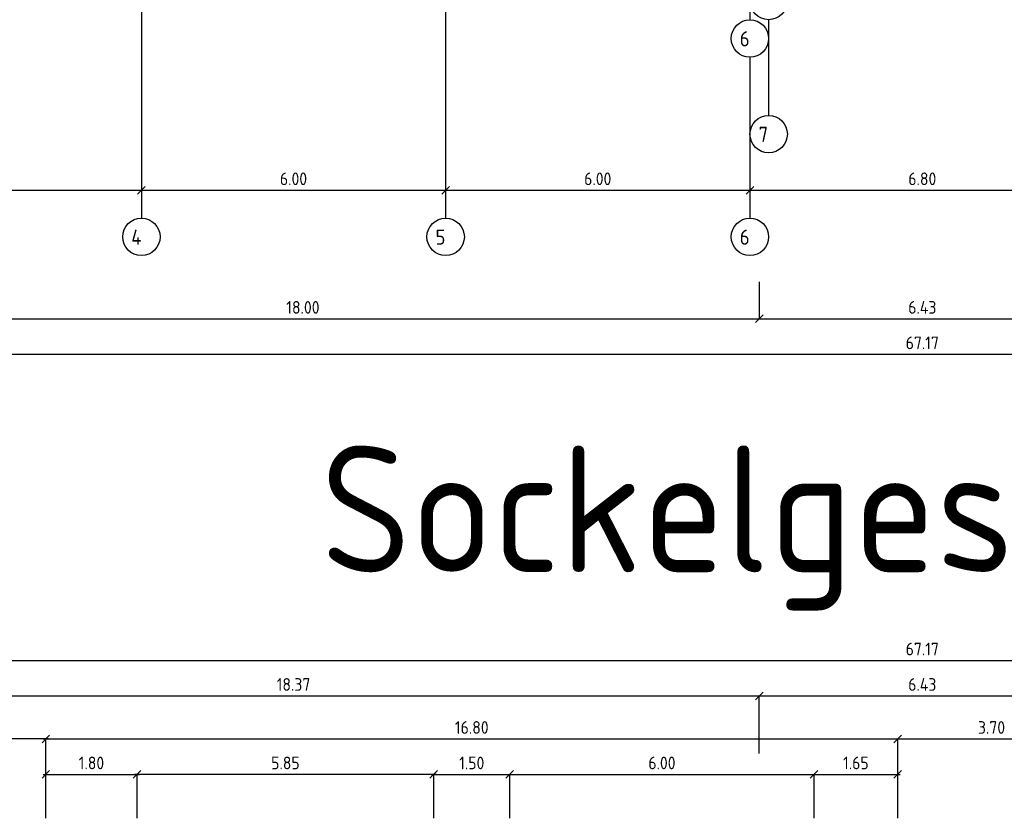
# Model space of a CAD drawing. Extents: x -112620 to -90450, y -13144 to 9644.
# Tile 18 of 34: x -105655 to -103713, y -5538 to -3962. Entities that reach past the tile are written whole.
import ezdxf

# ---------------------------------------------------------------- set-up
doc = ezdxf.new("R2010")
doc.units = 0
doc.header["$LTSCALE"] = 0.5
doc.header["$MEASUREMENT"] = 0
doc.layers.get('0').update_dxf_attribs({"linetype": 'CONTINUOUS'})
doc.layers.get('DEFPOINTS').update_dxf_attribs({"linetype": 'CONTINUOUS'})
for name, color, linetype in [('BEMAS', 30, 'CONTINUOUS'), ('HILFSLINIE', 231, 'CONTINUOUS'), ('SCHRAFF', 140, 'CONTINUOUS'), ('WÄNDES', 7, 'CONTINUOUS')]:
    doc.layers.add(name, color=color, linetype=linetype)
doc.styles.get("Standard").update_dxf_attribs({"font": 'isocp3.shx', "height": 25})
doc.dimstyles.new('M100', dxfattribs={"dimtxt": 35, "dimasz": 15, "dimexe": 5, "dimexo": 5, "dimgap": 10, "dimtad": 1, "dimlfac": 0.01, "dimzin": 0, "dimtxsty": 'STANDARD', "dimblk1": 'OBLIQUE', "dimblk2": 'OBLIQUE', "dimsah": 1, "dimcen": 2.5, "dimdle": 5, "dimazin": 3, "dimtfac": 1, "dimtmove": 0, "dimatfit": 3, "dimtolj": 1, "dimtzin": 0})

# ---------------------------------------------------------------- blocks, each defined once
blk = doc.blocks.new('_OBLIQUE')
at = {"color": 0, "linetype": 'BYBLOCK'}
blk.add_line((-0.5, -0.5), (0.5, 0.5), dxfattribs=at)
blk = doc.blocks.new('*D706')
at = {"color": 0, "linetype": 'BYBLOCK'}
blk.add_line((-113594.1, -5558.9), (-112941.1, -5558.9), dxfattribs=at)
at = {"layer": 'DEFPOINTS', "color": 0, "linetype": 'BYBLOCK'}
for p in [(-113589.1, -5558.9), (-112946.1, -5558.9), (-112946.1, -5558.9)]:
    blk.add_point(p, dxfattribs=at)
at = {"color": 0, "linetype": 'BYBLOCK', "xscale": 15, "yscale": 15, "zscale": 15, "rotation": 180}
blk.add_blockref('_OBLIQUE', (-113589.1, -5558.9), dxfattribs=at)
at = {"color": 0, "linetype": 'BYBLOCK', "xscale": 15, "yscale": 15, "zscale": 15}
blk.add_blockref('_OBLIQUE', (-112946.1, -5558.9), dxfattribs=at)
at = {"color": 0, "linetype": 'BYBLOCK', "insert": (-113267.6, -5536.4), "char_height": 25, "attachment_point": 5}
blk.add_mtext('\\A1;6.43', dxfattribs=at)
blk = doc.blocks.new('*D707')
at = {"color": 0, "linetype": 'BYBLOCK'}
blk.add_line((-115431.1, -5558.9), (-113584.1, -5558.9), dxfattribs=at)
at = {"layer": 'DEFPOINTS', "color": 0, "linetype": 'BYBLOCK'}
for p in [(-115426.1, -5558.9), (-113589.1, -5558.9), (-113589.1, -5558.9)]:
    blk.add_point(p, dxfattribs=at)
at = {"color": 0, "linetype": 'BYBLOCK', "xscale": 15, "yscale": 15, "zscale": 15, "rotation": 180}
blk.add_blockref('_OBLIQUE', (-115426.1, -5558.9), dxfattribs=at)
at = {"color": 0, "linetype": 'BYBLOCK', "xscale": 15, "yscale": 15, "zscale": 15}
blk.add_blockref('_OBLIQUE', (-113589.1, -5558.9), dxfattribs=at)
at = {"color": 0, "linetype": 'BYBLOCK', "insert": (-114507.6, -5536.4), "char_height": 25, "attachment_point": 5}
blk.add_mtext('\\A1;18.37', dxfattribs=at)
blk = doc.blocks.new('*D709')
at = {"color": 0, "linetype": 'BYBLOCK'}
blk.add_line((-116631.1, -5488.9), (-109904.1, -5488.9), dxfattribs=at)
at = {"layer": 'DEFPOINTS', "color": 0, "linetype": 'BYBLOCK'}
for p in [(-116626.1, -5488.9), (-109909.1, -5488.9), (-109909.1, -5488.9)]:
    blk.add_point(p, dxfattribs=at)
at = {"color": 0, "linetype": 'BYBLOCK', "xscale": 15, "yscale": 15, "zscale": 15, "rotation": 180}
blk.add_blockref('_OBLIQUE', (-116626.1, -5488.9), dxfattribs=at)
at = {"color": 0, "linetype": 'BYBLOCK', "xscale": 15, "yscale": 15, "zscale": 15}
blk.add_blockref('_OBLIQUE', (-109909.1, -5488.9), dxfattribs=at)
at = {"color": 0, "linetype": 'BYBLOCK', "insert": (-113267.6, -5466.4), "char_height": 25, "attachment_point": 5}
blk.add_mtext('\\A1;67.17', dxfattribs=at)
blk = doc.blocks.new('*D723')
at = {"color": 0, "linetype": 'BYBLOCK'}
blk.add_line((-115412.6, -4666.2), (-114802.6, -4666.2), dxfattribs=at)
at = {"layer": 'DEFPOINTS', "color": 0, "linetype": 'BYBLOCK'}
for p in [(-115407.6, -4666.2), (-114807.6, -4666.2), (-114807.6, -4666.2)]:
    blk.add_point(p, dxfattribs=at)
at = {"color": 0, "linetype": 'BYBLOCK', "xscale": 15, "yscale": 15, "zscale": 15, "rotation": 180}
blk.add_blockref('_OBLIQUE', (-115407.6, -4666.2), dxfattribs=at)
at = {"color": 0, "linetype": 'BYBLOCK', "xscale": 15, "yscale": 15, "zscale": 15}
blk.add_blockref('_OBLIQUE', (-114807.6, -4666.2), dxfattribs=at)
at = {"color": 0, "linetype": 'BYBLOCK', "insert": (-115107.6, -4643.7), "char_height": 25, "attachment_point": 5}
blk.add_mtext('\\A1;6.00', dxfattribs=at)
blk = doc.blocks.new('*D724')
at = {"color": 0, "linetype": 'BYBLOCK'}
blk.add_line((-114812.6, -4666.2), (-114202.6, -4666.2), dxfattribs=at)
at = {"layer": 'DEFPOINTS', "color": 0, "linetype": 'BYBLOCK'}
for p in [(-114807.6, -4666.2), (-114207.6, -4666.2), (-114207.6, -4666.2)]:
    blk.add_point(p, dxfattribs=at)
at = {"color": 0, "linetype": 'BYBLOCK', "xscale": 15, "yscale": 15, "zscale": 15, "rotation": 180}
blk.add_blockref('_OBLIQUE', (-114807.6, -4666.2), dxfattribs=at)
at = {"color": 0, "linetype": 'BYBLOCK', "xscale": 15, "yscale": 15, "zscale": 15}
blk.add_blockref('_OBLIQUE', (-114207.6, -4666.2), dxfattribs=at)
at = {"color": 0, "linetype": 'BYBLOCK', "insert": (-114507.6, -4643.7), "char_height": 25, "attachment_point": 5}
blk.add_mtext('\\A1;6.00', dxfattribs=at)
blk = doc.blocks.new('*D725')
at = {"color": 0, "linetype": 'BYBLOCK'}
blk.add_line((-114212.6, -4666.2), (-113602.6, -4666.2), dxfattribs=at)
at = {"layer": 'DEFPOINTS', "color": 0, "linetype": 'BYBLOCK'}
for p in [(-114207.6, -4666.2), (-113607.6, -4666.2), (-113607.6, -4666.2)]:
    blk.add_point(p, dxfattribs=at)
at = {"color": 0, "linetype": 'BYBLOCK', "xscale": 15, "yscale": 15, "zscale": 15, "rotation": 180}
blk.add_blockref('_OBLIQUE', (-114207.6, -4666.2), dxfattribs=at)
at = {"color": 0, "linetype": 'BYBLOCK', "xscale": 15, "yscale": 15, "zscale": 15}
blk.add_blockref('_OBLIQUE', (-113607.6, -4666.2), dxfattribs=at)
at = {"color": 0, "linetype": 'BYBLOCK', "insert": (-113907.6, -4643.7), "char_height": 25, "attachment_point": 5}
blk.add_mtext('\\A1;6.00', dxfattribs=at)
blk = doc.blocks.new('*D731')
at = {"color": 0, "linetype": 'BYBLOCK'}
blk.add_line((-113612.6, -4666.2), (-112922.6, -4666.2), dxfattribs=at)
at = {"layer": 'DEFPOINTS', "color": 0, "linetype": 'BYBLOCK'}
for p in [(-113607.6, -4666.2), (-112927.6, -4666.2), (-112927.6, -4666.2)]:
    blk.add_point(p, dxfattribs=at)
at = {"color": 0, "linetype": 'BYBLOCK', "xscale": 15, "yscale": 15, "zscale": 15, "rotation": 180}
blk.add_blockref('_OBLIQUE', (-113607.6, -4666.2), dxfattribs=at)
at = {"color": 0, "linetype": 'BYBLOCK', "xscale": 15, "yscale": 15, "zscale": 15}
blk.add_blockref('_OBLIQUE', (-112927.6, -4666.2), dxfattribs=at)
at = {"color": 0, "linetype": 'BYBLOCK', "insert": (-113267.6, -4643.7), "char_height": 25, "attachment_point": 5}
blk.add_mtext('\\A1;6.80', dxfattribs=at)
blk = doc.blocks.new('*D752')
at = {"color": 0, "linetype": 'BYBLOCK'}
blk.add_line((-107238, -4734), (-100511, -4734), dxfattribs=at)
at = {"layer": 'DEFPOINTS', "color": 0, "linetype": 'BYBLOCK'}
for p in [(-107233, -4734), (-100516, -4734), (-100516, -4734)]:
    blk.add_point(p, dxfattribs=at)
at = {"color": 0, "linetype": 'BYBLOCK', "xscale": 15, "yscale": 15, "zscale": 15, "rotation": 180}
blk.add_blockref('_OBLIQUE', (-107233, -4734), dxfattribs=at)
at = {"color": 0, "linetype": 'BYBLOCK', "xscale": 15, "yscale": 15, "zscale": 15}
blk.add_blockref('_OBLIQUE', (-100516, -4734), dxfattribs=at)
at = {"color": 0, "linetype": 'BYBLOCK', "insert": (-103874.5, -4711.5), "char_height": 25, "attachment_point": 5}
blk.add_mtext('\\A1;67.17', dxfattribs=at)
blk = doc.blocks.new('*D754')
at = {"color": 0, "linetype": 'BYBLOCK'}
blk.add_line((-106001, -4664), (-104191, -4664), dxfattribs=at)
at = {"layer": 'DEFPOINTS', "color": 0, "linetype": 'BYBLOCK'}
for p in [(-105996, -4664), (-104196, -4664), (-104196, -4664)]:
    blk.add_point(p, dxfattribs=at)
at = {"color": 0, "linetype": 'BYBLOCK', "xscale": 15, "yscale": 15, "zscale": 15, "rotation": 180}
blk.add_blockref('_OBLIQUE', (-105996, -4664), dxfattribs=at)
at = {"color": 0, "linetype": 'BYBLOCK', "xscale": 15, "yscale": 15, "zscale": 15}
blk.add_blockref('_OBLIQUE', (-104196, -4664), dxfattribs=at)
at = {"color": 0, "linetype": 'BYBLOCK', "insert": (-105096, -4641.5), "char_height": 25, "attachment_point": 5}
blk.add_mtext('\\A1;18.00', dxfattribs=at)
blk = doc.blocks.new('*D755')
at = {"color": 0, "linetype": 'BYBLOCK'}
blk.add_line((-104201, -4664), (-103548, -4664), dxfattribs=at)
at = {"layer": 'DEFPOINTS', "color": 0, "linetype": 'BYBLOCK'}
for p in [(-104196, -4664), (-103553, -4664), (-103553, -4664)]:
    blk.add_point(p, dxfattribs=at)
at = {"color": 0, "linetype": 'BYBLOCK', "xscale": 15, "yscale": 15, "zscale": 15, "rotation": 180}
blk.add_blockref('_OBLIQUE', (-104196, -4664), dxfattribs=at)
at = {"color": 0, "linetype": 'BYBLOCK', "xscale": 15, "yscale": 15, "zscale": 15}
blk.add_blockref('_OBLIQUE', (-103553, -4664), dxfattribs=at)
at = {"color": 0, "linetype": 'BYBLOCK', "insert": (-103874.5, -4641.5), "char_height": 25, "attachment_point": 5}
blk.add_mtext('\\A1;6.43', dxfattribs=at)
blk = doc.blocks.new('*D852')
at = {"color": 0, "linetype": 'BYBLOCK'}
blk.add_line((-105608, -5381.2), (-103918, -5381.2), dxfattribs=at)
at = {"layer": 'DEFPOINTS', "color": 0, "linetype": 'BYBLOCK'}
for p in [(-105603, -5381.2), (-103923, -5381.2), (-103923, -5381.2)]:
    blk.add_point(p, dxfattribs=at)
at = {"color": 0, "linetype": 'BYBLOCK', "xscale": 15, "yscale": 15, "zscale": 15, "rotation": 180}
blk.add_blockref('_OBLIQUE', (-105603, -5381.2), dxfattribs=at)
at = {"color": 0, "linetype": 'BYBLOCK', "xscale": 15, "yscale": 15, "zscale": 15}
blk.add_blockref('_OBLIQUE', (-103923, -5381.2), dxfattribs=at)
at = {"color": 0, "linetype": 'BYBLOCK', "insert": (-104763, -5358.7), "char_height": 25, "attachment_point": 5}
blk.add_mtext('\\A1;16.80', dxfattribs=at)
blk = doc.blocks.new('*D854')
at = {"color": 0, "linetype": 'BYBLOCK'}
blk.add_line((-103928, -5381.2), (-103548, -5381.2), dxfattribs=at)
at = {"layer": 'DEFPOINTS', "color": 0, "linetype": 'BYBLOCK'}
for p in [(-103923, -5381.2), (-103553, -5381.2), (-103553, -5381.2)]:
    blk.add_point(p, dxfattribs=at)
at = {"color": 0, "linetype": 'BYBLOCK', "xscale": 15, "yscale": 15, "zscale": 15, "rotation": 180}
blk.add_blockref('_OBLIQUE', (-103923, -5381.2), dxfattribs=at)
at = {"color": 0, "linetype": 'BYBLOCK', "xscale": 15, "yscale": 15, "zscale": 15}
blk.add_blockref('_OBLIQUE', (-103553, -5381.2), dxfattribs=at)
at = {"color": 0, "linetype": 'BYBLOCK', "insert": (-103738, -5358.7), "char_height": 25, "attachment_point": 5}
blk.add_mtext('\\A1;3.70', dxfattribs=at)
blk = doc.blocks.new('*D855')
at = {"color": 0, "linetype": 'BYBLOCK'}
blk.add_line((-105608, -5451.2), (-105418, -5451.2), dxfattribs=at)
at = {"layer": 'DEFPOINTS', "color": 0, "linetype": 'BYBLOCK'}
for p in [(-105603, -5451.2), (-105423, -5451.2), (-105423, -5451.2)]:
    blk.add_point(p, dxfattribs=at)
at = {"color": 0, "linetype": 'BYBLOCK', "xscale": 15, "yscale": 15, "zscale": 15, "rotation": 180}
blk.add_blockref('_OBLIQUE', (-105603, -5451.2), dxfattribs=at)
at = {"color": 0, "linetype": 'BYBLOCK', "xscale": 15, "yscale": 15, "zscale": 15}
blk.add_blockref('_OBLIQUE', (-105423, -5451.2), dxfattribs=at)
at = {"color": 0, "linetype": 'BYBLOCK', "insert": (-105513, -5428.7), "char_height": 25, "attachment_point": 5}
blk.add_mtext('\\A1;1.80', dxfattribs=at)
blk = doc.blocks.new('*D857')
at = {"color": 0, "linetype": 'BYBLOCK'}
for p, q in [((-107709.7, 7918.6), (-107709.7, 6671.6)), ((-104093, -5451.2), (-103918, -5451.2))]:
    blk.add_line(p, q, dxfattribs=at)
at = {"layer": 'DEFPOINTS', "color": 0, "linetype": 'BYBLOCK'}
for p in [(-107709.7, 7913.6), (-107709.7, 6676.6), (-107709.7, 6676.6), (-104088, -5451.2), (-103923, -5451.2), (-103923, -5451.2)]:
    blk.add_point(p, dxfattribs=at)
at = {"color": 0, "linetype": 'BYBLOCK', "xscale": 15, "yscale": 15, "zscale": 15}
for p, rotation in [((-107709.7, 7913.6), 90), ((-107709.7, 6676.6), 270), ((-104088, -5451.2), 180)]:
    blk.add_blockref('_OBLIQUE', p, dxfattribs=dict(at, rotation=rotation))
blk.add_blockref('_OBLIQUE', (-103923, -5451.2), dxfattribs=at)
at = {"color": 0, "linetype": 'BYBLOCK', "insert": (-107732.2, 7295.1), "char_height": 25, "attachment_point": 5, "rotation": 90}
blk.add_mtext('\\A1;12.37', dxfattribs=at)
at = {"color": 0, "linetype": 'BYBLOCK', "insert": (-104005.5, -5428.7), "char_height": 25, "attachment_point": 5}
blk.add_mtext('\\A1;1.65', dxfattribs=at)
blk = doc.blocks.new('*D858')
at = {"color": 0, "linetype": 'BYBLOCK'}
for p, q in [((-107709.7, 7908.6), (-107709.7, 8218.6)), ((-104843, -5451.2), (-104683, -5451.2))]:
    blk.add_line(p, q, dxfattribs=at)
at = {"layer": 'DEFPOINTS', "color": 0, "linetype": 'BYBLOCK'}
for p in [(-107709.7, 8213.6), (-107709.7, 8213.6), (-107709.7, 7913.6), (-104838, -5451.2), (-104688, -5451.2), (-104688, -5451.2)]:
    blk.add_point(p, dxfattribs=at)
at = {"color": 0, "linetype": 'BYBLOCK', "xscale": 15, "yscale": 15, "zscale": 15}
for p, rotation in [((-107709.7, 8213.6), 90), ((-107709.7, 7913.6), 270), ((-104838, -5451.2), 180)]:
    blk.add_blockref('_OBLIQUE', p, dxfattribs=dict(at, rotation=rotation))
blk.add_blockref('_OBLIQUE', (-104688, -5451.2), dxfattribs=at)
at = {"color": 0, "linetype": 'BYBLOCK', "insert": (-107732.2, 8063.6), "char_height": 25, "attachment_point": 5, "rotation": 90}
blk.add_mtext('\\A1;3.00', dxfattribs=at)
at = {"color": 0, "linetype": 'BYBLOCK', "insert": (-104763, -5428.7), "char_height": 25, "attachment_point": 5}
blk.add_mtext('\\A1;1.50', dxfattribs=at)
blk = doc.blocks.new('*D859')
at = {"color": 0, "linetype": 'BYBLOCK'}
for p, q in [((-100176.1, 8518.6), (-100176.1, 7908.6)), ((-104693, -5451.2), (-104083, -5451.2))]:
    blk.add_line(p, q, dxfattribs=at)
at = {"layer": 'DEFPOINTS', "color": 0, "linetype": 'BYBLOCK'}
for p in [(-100176.1, 8513.6), (-100176.1, 7913.6), (-100176.1, 7913.6), (-104688, -5451.2), (-104088, -5451.2), (-104088, -5451.2)]:
    blk.add_point(p, dxfattribs=at)
at = {"color": 0, "linetype": 'BYBLOCK', "xscale": 15, "yscale": 15, "zscale": 15}
for p, rotation in [((-100176.1, 8513.6), 90), ((-100176.1, 7913.6), 270), ((-104688, -5451.2), 180)]:
    blk.add_blockref('_OBLIQUE', p, dxfattribs=dict(at, rotation=rotation))
blk.add_blockref('_OBLIQUE', (-104088, -5451.2), dxfattribs=at)
at = {"color": 0, "linetype": 'BYBLOCK', "insert": (-100198.6, 8213.6), "char_height": 25, "attachment_point": 5, "rotation": 90}
blk.add_mtext('\\A1;6.00', dxfattribs=at)
at = {"color": 0, "linetype": 'BYBLOCK', "insert": (-104388, -5428.7), "char_height": 25, "attachment_point": 5}
blk.add_mtext('\\A1;6.00', dxfattribs=at)
blk = doc.blocks.new('*D860')
at = {"color": 0, "linetype": 'BYBLOCK'}
for p, q in [((-100176.1, 7918.6), (-100176.1, 6671.6)), ((-104833, -5451.2), (-105428, -5451.2))]:
    blk.add_line(p, q, dxfattribs=at)
at = {"layer": 'DEFPOINTS', "color": 0, "linetype": 'BYBLOCK'}
for p in [(-100176.1, 7913.6), (-100176.1, 6676.6), (-100176.1, 6676.6), (-105423, -5451.2), (-105423, -5451.2), (-104838, -5451.2)]:
    blk.add_point(p, dxfattribs=at)
at = {"color": 0, "linetype": 'BYBLOCK', "xscale": 15, "yscale": 15, "zscale": 15}
for p, rotation in [((-100176.1, 7913.6), 90), ((-100176.1, 6676.6), 270), ((-105423, -5451.2), 180)]:
    blk.add_blockref('_OBLIQUE', p, dxfattribs=dict(at, rotation=rotation))
blk.add_blockref('_OBLIQUE', (-104838, -5451.2), dxfattribs=at)
at = {"color": 0, "linetype": 'BYBLOCK', "insert": (-100198.6, 7295.1), "char_height": 25, "attachment_point": 5, "rotation": 90}
blk.add_mtext('\\A1;12.37', dxfattribs=at)
at = {"color": 0, "linetype": 'BYBLOCK', "insert": (-105130.5, -5428.7), "char_height": 25, "attachment_point": 5}
blk.add_mtext('\\A1;5.85', dxfattribs=at)
blk = doc.blocks.new('*D861')
at = {"color": 0, "linetype": 'BYBLOCK'}
for p, q in [((-103558, 8986.8), (-101711, 8986.8)), ((-105598, -5381.2), (-106038, -5381.2))]:
    blk.add_line(p, q, dxfattribs=at)
at = {"layer": 'DEFPOINTS', "color": 0, "linetype": 'BYBLOCK'}
for p in [(-103553, 8986.8), (-101716, 8986.8), (-101716, 8986.8), (-106033, -5381.2), (-106033, -5381.2), (-105603, -5381.2)]:
    blk.add_point(p, dxfattribs=at)
at = {"color": 0, "linetype": 'BYBLOCK', "xscale": 15, "yscale": 15, "zscale": 15, "rotation": 180}
for p in [(-103553, 8986.8), (-106033, -5381.2)]:
    blk.add_blockref('_OBLIQUE', p, dxfattribs=at)
at = {"color": 0, "linetype": 'BYBLOCK', "xscale": 15, "yscale": 15, "zscale": 15}
for p in [(-101716, 8986.8), (-105603, -5381.2)]:
    blk.add_blockref('_OBLIQUE', p, dxfattribs=at)
at = {"color": 0, "linetype": 'BYBLOCK', "char_height": 25, "attachment_point": 5}
for s, insert in [('\\A1;18.37', (-102634.5, 9009.3)), ('\\A1;4.30', (-105818, -5358.7))]:
    blk.add_mtext(s, dxfattribs=dict(at, insert=insert))

msp = doc.modelspace()

# ---------------------------------------------------------------- linework, layer by layer
at = {"layer": 'BEMAS'}
for p, q in [((-104196.01, -4479.341), (-104196.01, -4552.323)), ((-104196.01, -5410.113), (-104196.01, -5296.313)), ((-105603.01, -5537.935), (-105603.01, -5381.182)), ((-103923.01, -5537.935), (-103923.01, -5381.182)), ((-105423.01, -5537.935), (-105423.01, -5451.182)), ((-104838.01, -5537.935), (-104838.01, -5451.182)), ((-104688.01, -5537.935), (-104688.01, -5451.182)), ((-104088.01, -5537.935), (-104088.01, -5451.182))]:
    msp.add_line(p, q, dxfattribs=at)
at = {"layer": 'HILFSLINIE'}
for p, q in [((-105414.51, -2118.972), (-105414.51, -4353.832)), ((-104814.51, -2118.972), (-104814.51, -4353.832)), ((-104214.51, -2118.972), (-104214.51, -3962.503)), ((-104177.51, -3962.157), (-104177.51, -4151.117)), ((-104214.51, -4036.241), (-104214.51, -4353.832))]:
    msp.add_line(p, q, dxfattribs=at)
for centre in [(-104177.51, -3925.288), (-104214.51, -3999.372), (-104177.51, -4187.986), (-105414.51, -4390.702), (-104814.51, -4390.702), (-104214.51, -4390.702)]:
    msp.add_circle(centre, 36.869, dxfattribs=at)

# ---------------------------------------------------------------- texts
for s, p in [('6', (-104234.499, -4014.857)), ('7', (-104197.499, -4203.471)), ('4', (-105434.499, -4406.186)), ('5', (-104834.499, -4406.186)), ('6', (-104234.499, -4406.186))]:
    msp.add_text(s, height=30, dxfattribs=at).set_placement(p)
at = {"layer": 'WÄNDES'}
msp.add_text('Sockelgeschoss', height=250, dxfattribs=at).set_placement((-105060.783, -5052.415))

# ---------------------------------------------------------------- dimensions: what is measured, and where the dimension line sits
at = {"layer": 'BEMAS'}
for base, p1, p2, picture, middle in [((-106033.01, -5381.182), (-105603.01, -5381.182), (-106033.01, -5381.182), '*D861', (-105818.01, -5358.682)), ((-104088.01, -5451.182), (-104688.01, -5451.182), (-104088.01, -5451.182), '*D859', (-104388.01, -5428.682)), ((-104688.01, -5451.182), (-104838.01, -5451.182), (-104688.01, -5451.182), '*D858', (-104763.01, -5428.682)), ((-103923.01, -5451.182), (-104088.01, -5451.182), (-103923.01, -5451.182), '*D857', (-104005.51, -5428.682)), ((-105423.01, -5451.182), (-104838.01, -5451.182), (-105423.01, -5451.182), '*D860', (-105130.51, -5428.682)), ((-103923.01, -5381.182), (-105603.01, -5381.182), (-103923.01, -5381.182), '*D852', (-104763.01, -5358.682)), ((-103553.01, -5381.182), (-103923.01, -5381.182), (-103553.01, -5381.182), '*D854', (-103738.01, -5358.682)), ((-105423.01, -5451.182), (-105603.01, -5451.182), (-105423.01, -5451.182), '*D855', (-105513.01, -5428.682))]:
    dim = msp.add_linear_dim(base=base, p1=p1, p2=p2, dimstyle='M100', dxfattribs=at)
    dim.commit()
    dim.dimension.update_dxf_attribs({"geometry": picture, "text_midpoint": middle})
for base, p1, p2, picture, middle, set_off in [((-104196.01, -4552.323), (-105996.01, -4552.323), (-104196.01, -4552.323), '*D754', (-105096.01, -4529.823), (0, 111.684)), ((-103553.01, -4552.323), (-104196.01, -4552.323), (-103553.01, -4552.323), '*D755', (-103874.51, -4529.823), (0, 111.684)), ((-100516.01, -4622.323), (-107233.01, -4622.323), (-100516.01, -4622.323), '*D752', (-103874.51, -4599.823), (0, 111.684)), ((-100516.01, -5226.313), (-107233.01, -5226.313), (-100516.01, -5226.313), '*D709', (-103874.51, -5203.813), (9393.068, 262.547)), ((-104196.01, -5296.313), (-106033.01, -5296.313), (-104196.01, -5296.313), '*D707', (-105114.51, -5273.813), (9393.068, 262.547)), ((-103553.01, -5296.313), (-104196.01, -5296.313), (-103553.01, -5296.313), '*D706', (-103874.51, -5273.813), (9393.068, 262.547))]:
    dim = msp.add_linear_dim(base=base, p1=p1, p2=p2, dimstyle='M100', dxfattribs=at)
    dim.commit()
    dim.dimension.update_dxf_attribs({"geometry": picture, "text_midpoint": middle, "insert": set_off})
at = {"layer": 'HILFSLINIE'}
for base, p1, p2, picture, middle in [((-105414.51, -4298.602), (-106014.51, -4298.602), (-105414.51, -4298.602), '*D723', (-105714.51, -4276.102)), ((-104814.51, -4298.602), (-105414.51, -4298.602), (-104814.51, -4298.602), '*D724', (-105114.51, -4276.102)), ((-104214.51, -4298.602), (-104814.51, -4298.602), (-104214.51, -4298.602), '*D725', (-104514.51, -4276.102)), ((-103534.51, -4298.602), (-104214.51, -4298.602), (-103534.51, -4298.602), '*D731', (-103874.51, -4276.102))]:
    dim = msp.add_linear_dim(base=base, p1=p1, p2=p2, dimstyle='M100', dxfattribs=at)
    dim.commit()
    dim.dimension.update_dxf_attribs({"geometry": picture, "text_midpoint": middle, "insert": (9393.068, 367.558)})
at = {"layer": 'SCHRAFF'}
dim = msp.add_linear_dim(base=(-101716.01, 8986.837), p1=(-103553.01, 8986.837), p2=(-101716.01, 8986.837), dimstyle='M100', dxfattribs=at)
dim.commit()
dim.dimension.update_dxf_attribs({"geometry": '*D861', "text_midpoint": (-102634.51, 9009.337)})
for base, p1, p2, picture, middle in [((-100176.052, 7913.58), (-100176.052, 8513.58), (-100176.052, 7913.58), '*D859', (-100198.552, 8213.58)), ((-107709.687, 8213.58), (-107709.687, 7913.58), (-107709.687, 8213.58), '*D858', (-107732.187, 8063.58)), ((-107709.687, 6676.58), (-107709.687, 7913.58), (-107709.687, 6676.58), '*D857', (-107732.189, 7295.08)), ((-100176.052, 6676.58), (-100176.052, 7913.58), (-100176.052, 6676.58), '*D860', (-100198.555, 7295.08))]:
    dim = msp.add_linear_dim(base=base, p1=p1, p2=p2, angle=90, dimstyle='M100', dxfattribs=at)
    dim.commit()
    dim.dimension.update_dxf_attribs({"geometry": picture, "text_midpoint": middle})

doc.saveas('drawing.dxf')
